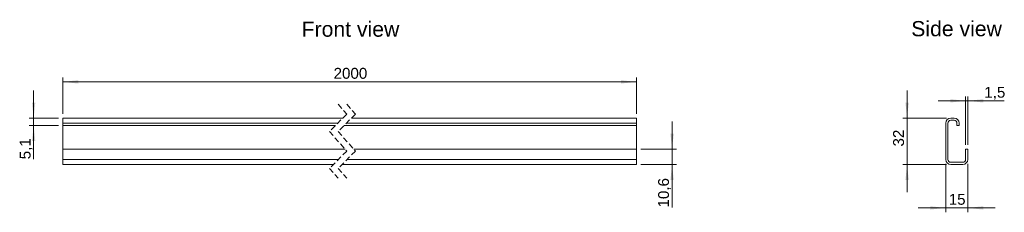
# Model space of a CAD drawing. Header units: millimetres. Extents: x 74 to 755, y 327 to 460.
import ezdxf

# ---------------------------------------------------------------- set-up
doc = ezdxf.new("R2010")
doc.units = ezdxf.units.MM
doc.header["$LTSCALE"] = 3
doc.linetypes.add('HIDDEN', pattern=[1.905, 1.27, -0.635])
doc.layers.add('FORMAT', color=7, linetype='Continuous')
doc.styles.add('SLDTEXTSTYLE0', font='arial.ttf')
doc.styles.get("Standard").update_dxf_attribs({"font": 'arial.ttf'})

msp = doc.modelspace()

# ---------------------------------------------------------------- linework, layer by layer
at = {"color": 7, "linetype": 'HIDDEN', "lineweight": 0}
for p, q in [((294.28, 401.31), (300.28, 394.55)), ((300.28, 401.31), (306.28, 394.55)), ((300.28, 394.55), (288.28, 382.55)), ((306.28, 394.55), (294.28, 382.55)), ((288.28, 382.55), (300.28, 369.02)), ((294.28, 382.55), (306.28, 369.02)), ((300.28, 369.02), (288.28, 357.02)), ((306.28, 369.02), (294.28, 357.02)), ((288.28, 357.02), (294.28, 350.26)), ((294.28, 357.02), (300.28, 350.26))]:
    msp.add_line(p, q, dxfattribs=at)
at = {"color": 7, "linetype": 'Continuous', "lineweight": 0}
for p, q in [((103.7, 391.78), (297.52, 391.78)), ((103.7, 388.28), (103.7, 391.78)), ((303.52, 391.78), (500.82, 391.78)), ((500.82, 388.28), (500.82, 391.78)), ((720.72, 391.78), (718.42, 391.78)), ((718.42, 390.28), (720.72, 390.28)), ((103.7, 388.28), (294.02, 388.28)), ((103.7, 388.28), (103.7, 386.68)), ((103.7, 386.68), (292.42, 386.68)), ((103.7, 370.38), (103.7, 386.68)), ((298.42, 386.68), (500.82, 386.68)), ((300.02, 388.28), (500.82, 388.28)), ((500.82, 386.68), (500.82, 388.28)), ((500.82, 370.38), (500.82, 386.68)), ((714.92, 363.28), (714.92, 388.28)), ((716.42, 363.28), (716.42, 388.28)), ((722.72, 386.68), (722.72, 388.28)), ((724.22, 386.68), (722.72, 386.68)), ((724.22, 388.28), (724.22, 386.68)), ((103.7, 363.28), (103.7, 370.38)), ((299.07, 370.38), (103.7, 370.38)), ((500.82, 370.38), (305.07, 370.38)), ((500.82, 363.28), (500.82, 370.38)), ((728.72, 370.38), (728.72, 363.28)), ((728.72, 370.38), (730.22, 370.38)), ((730.22, 363.28), (730.22, 370.38)), ((103.7, 363.28), (294.54, 363.28)), ((103.7, 359.78), (103.7, 363.28)), ((300.54, 363.28), (500.82, 363.28)), ((500.82, 359.78), (500.82, 363.28)), ((726.72, 361.28), (718.42, 361.28)), ((291.04, 359.78), (103.7, 359.78)), ((500.82, 359.78), (297.04, 359.78)), ((718.42, 359.78), (726.72, 359.78))]:
    msp.add_line(p, q, dxfattribs=at)
for centre, radius, start, end in [((718.42, 388.28), 3.5, 90, 180), ((718.42, 388.28), 2, 90, 180), ((720.72, 388.28), 3.5, 0, 90), ((720.72, 388.28), 2, 0, 90), ((718.42, 363.28), 3.5, 180, 270), ((718.42, 363.28), 2, 180, 270), ((726.72, 363.28), 2, 270, 0), ((726.72, 363.28), 3.5, 270, 0)]:
    msp.add_arc(centre, radius, start, end, dxfattribs=at)
at = {"layer": 'FORMAT', "color": 7, "lineweight": 0}
for p, q in [((103.7, 394.78), (103.7, 419.81)), ((103.7, 416.81), (500.82, 416.81)), ((500.82, 394.78), (500.82, 419.81)), ((83.53, 391.78), (83.53, 410.83)), ((688.19, 391.78), (688.19, 410.83)), ((728.72, 403.71), (709.67, 403.71)), ((728.72, 373.38), (728.72, 406.71)), ((728.72, 403.71), (730.22, 403.71)), ((730.22, 373.38), (730.22, 406.71)), ((730.22, 403.71), (755.49, 403.71)), ((100.7, 391.78), (80.53, 391.78)), ((83.53, 386.68), (83.53, 391.78)), ((525.5, 370.38), (525.5, 389.43)), ((715.42, 391.78), (685.19, 391.78)), ((688.19, 359.78), (688.19, 391.78)), ((100.7, 386.68), (80.53, 386.68)), ((83.53, 386.68), (83.53, 363.35)), ((503.82, 370.38), (528.5, 370.38)), ((525.5, 370.38), (525.5, 359.78)), ((503.82, 359.78), (528.5, 359.78)), ((525.5, 359.78), (525.5, 330.03)), ((715.42, 359.78), (685.19, 359.78)), ((688.19, 359.78), (688.19, 340.73)), ((714.92, 360.28), (714.92, 326.78)), ((730.22, 360.28), (730.22, 326.78)), ((714.92, 329.78), (695.87, 329.78)), ((714.92, 329.78), (730.22, 329.78)), ((730.22, 329.78), (749.27, 329.78))]:
    msp.add_line(p, q, dxfattribs=at)
for points in [[(103.7, 416.81), (114.37, 415.66), (114.37, 417.95)], [(500.82, 416.81), (490.15, 417.95), (490.15, 415.66)], [(83.53, 391.78), (84.68, 402.45), (82.39, 402.45)], [(688.19, 391.78), (689.33, 402.45), (687.05, 402.45)], [(728.72, 403.71), (718.05, 404.86), (718.05, 402.57)], [(730.22, 403.71), (740.89, 402.57), (740.89, 404.86)], [(83.53, 386.68), (82.39, 376.02), (84.68, 376.02)], [(525.5, 370.38), (526.65, 381.05), (524.36, 381.05)], [(525.5, 359.78), (524.36, 349.12), (526.65, 349.12)], [(688.19, 359.78), (687.05, 349.12), (689.33, 349.12)], [(714.92, 329.78), (704.25, 330.93), (704.25, 328.64)], [(730.22, 329.78), (740.89, 328.64), (740.89, 330.93)]]:
    msp.add_solid(points, dxfattribs=at)

# ---------------------------------------------------------------- texts
at = {"layer": 'FORMAT', "color": 7, "linetype": 'Continuous', "lineweight": 0}
for s, p in [('Front view', (269.04, 447.98)), ('Side view', (691.07, 448.3))]:
    msp.add_text(s, height=10.5, dxfattribs=at).set_placement(p)
at = {"layer": 'FORMAT', "color": 7, "lineweight": 0, "char_height": 7.5, "attachment_point": 1, "style": 'SLDTEXTSTYLE0'}
for s, insert in [('2000', (291.18, 426.47)), ('1,5', (741.64, 413.38)), ('15', (717.03, 339.45))]:
    msp.add_mtext(s, dxfattribs=dict(at, insert=insert))
at = {"layer": 'FORMAT', "color": 7, "lineweight": 0, "char_height": 7.5, "attachment_point": 1, "rotation": 90, "style": 'SLDTEXTSTYLE0'}
for s, insert in [('32', (678.52, 372.17)), ('5,1', (73.86, 363.35)), ('10,6', (515.83, 330.03))]:
    msp.add_mtext(s, dxfattribs=dict(at, insert=insert))

doc.saveas('drawing.dxf')
